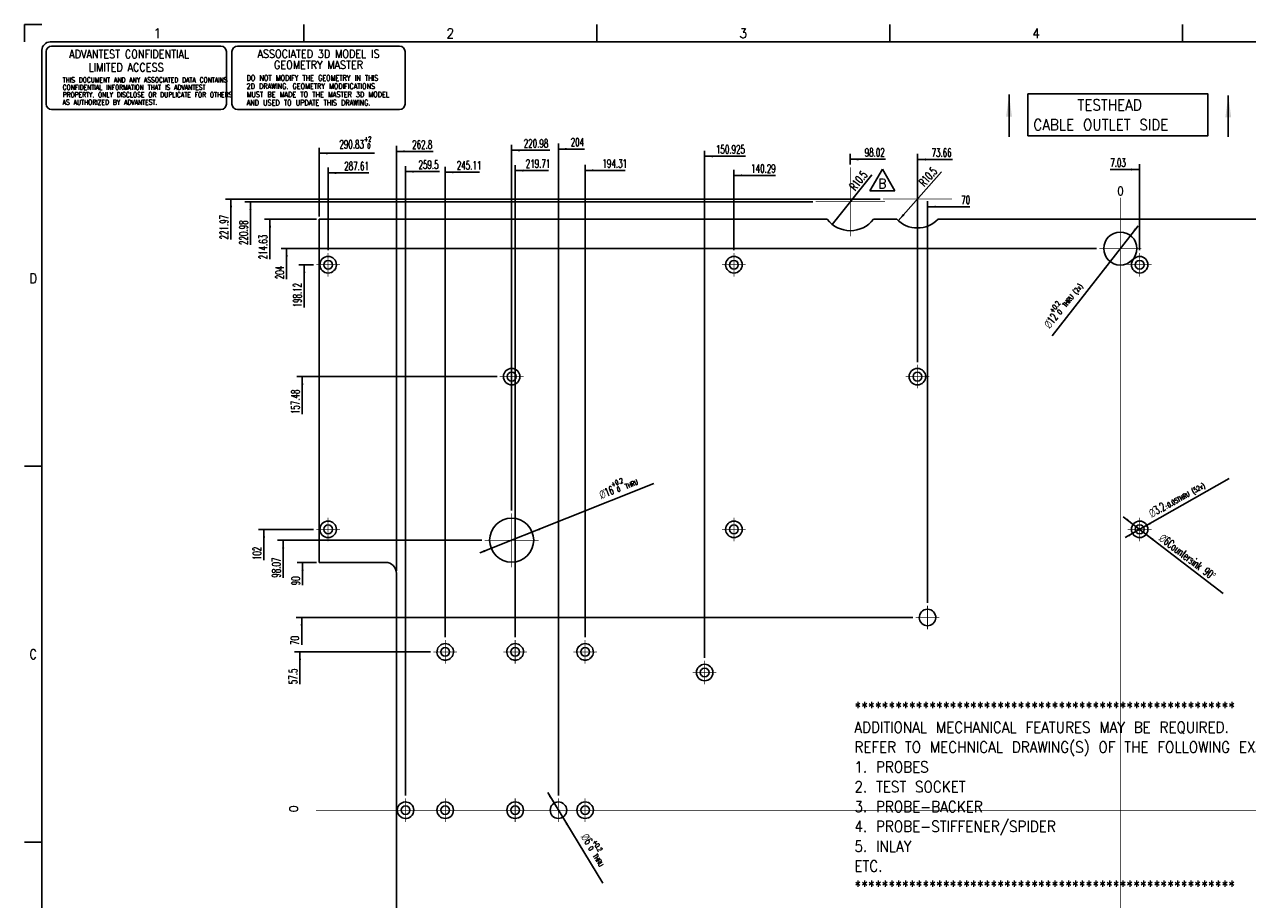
# Model space of a CAD drawing. Header units: inches. Extents: x 0 to 841, y 0 to 594.
# Tile 2 of 4: x 0 to 444, y 276 to 594. Entities that reach past the tile are written whole.
import ezdxf

# ---------------------------------------------------------------- set-up
doc = ezdxf.new("R2010")
doc.units = ezdxf.units.IN
doc.linetypes.add('DOT_CENTER', pattern=[14, 12, -1, 0, -1])
doc.layers.add('1', color=7, linetype='Continuous')
doc.styles.add('CONVERTER_11', font='txt.shx', dxfattribs={"width": 0.9})
doc.styles.add('CONVERTER_12', font='txt.shx', dxfattribs={"width": 0.63})
doc.styles.add('CONVERTER_13', font='txt.shx', dxfattribs={"width": 0.81})
doc.styles.add('CONVERTER_14', font='txt.shx', dxfattribs={"width": 0.72})
doc.styles.add('CONVERTER_17', font='complex.shx', dxfattribs={"width": 0.855})
doc.dimstyles.get("Standard").update_dxf_attribs({"dimtxt": 0.18, "dimasz": 0.18, "dimexe": 0.18, "dimexo": 0.0625, "dimgap": 0.09, "dimtad": 0, "dimtih": 1, "dimtoh": 1, "dimdec": 4, "dimzin": 0, "dimdsep": 46, "dimtxsty": 'Standard', "dimcen": 0.09, "dimadec": 0, "dimazin": 0, "dimtfac": 1, "dimtdec": 4, "dimtofl": 0, "dimtmove": 0, "dimatfit": 3, "dimfxl": 1, "dimtolj": 1, "dimtzin": 0, "dimarcsym": 0})

# ---------------------------------------------------------------- blocks, each defined once
blk = doc.blocks.new('REV_TRIANGLE__1', base_point=(311.48, 536.22))
at = {"layer": '1', "color": 3, "linetype": 'Continuous'}
for p, q in [((311.48, 541.47), (306.93, 533.59)), ((316.03, 533.59), (311.48, 541.47)), ((306.93, 533.59), (316.03, 533.59))]:
    blk.add_line(p, q, dxfattribs=at)
at = {"layer": '1', "color": 3, "insert": (311.48, 536.22), "char_height": 3.5, "attachment_point": 5, "line_spacing_factor": 0.90036, "style": 'CONVERTER_11'}
blk.add_mtext('B', dxfattribs=at)
blk = doc.blocks.new('E8021-96570_pcb__3', base_point=(107.04, 93.97))
at = {"color": 7, "linetype": 'Continuous'}
for p, q in [((107.04, 523.23), (291.49, 523.23)), ((107.04, 398.6), (107.04, 523.23)), ((308.21, 523.23), (316.71, 523.23)), ((331.72, 523.23), (464.03, 523.23)), ((131.07, 398.6), (107.04, 398.6)), ((135.07, 222.6), (135.07, 394.6))]:
    blk.add_line(p, q, dxfattribs=at)
for centre, radius in [((397.87, 512.6), 6), ((110.26, 506.72), 3), ((110.26, 506.72), 1.6), ((257.58, 506.72), 3), ((257.58, 506.72), 1.6), ((404.9, 506.72), 3), ((404.9, 506.72), 1.6), ((176.89, 466.08), 3), ((176.89, 466.08), 1.6), ((324.21, 466.08), 3), ((324.21, 466.08), 1.6), ((110.26, 410.6), 3), ((176.89, 406.67), 8), ((257.58, 410.6), 3), ((404.9, 410.6), 3), ((110.26, 410.6), 1.6), ((257.58, 410.6), 1.6), ((404.9, 410.6), 1.6), ((152.76, 366.1), 1.6), ((178.16, 366.1), 1.6), ((203.56, 366.1), 1.6), ((246.95, 358.6), 3), ((246.95, 358.6), 1.6), ((152.76, 308.6), 3), ((178.16, 308.6), 3), ((193.87, 308.6), 3), ((203.56, 308.6), 3), ((138.37, 308.6), 1.6), ((152.76, 308.6), 1.6), ((178.16, 308.6), 1.6), ((203.56, 308.6), 1.6)]:
    blk.add_circle(centre, radius, dxfattribs=at)
for centre, radius, start, end in [((299.85, 529.58), 10.5, 217.2117, 322.7883), ((324.21, 530.57), 10.5, 224.359, 315.641), ((131.07, 394.6), 4, 0, 90), ((327.87, 378.6), 3, 138.1897, 41.8103), ((327.87, 378.6), 3, 41.8103, 138.1897), ((152.76, 366.1), 3, 284.8351, 255.1649), ((178.16, 366.1), 3, 284.8351, 255.1649), ((203.56, 366.1), 3, 284.8351, 255.1649), ((152.76, 366.1), 3, 255.1649, 284.8351), ((178.16, 366.1), 3, 255.1649, 284.8351), ((203.56, 366.1), 3, 255.1649, 284.8351), ((138.37, 308.6), 3, 49.5839, 310.4161), ((138.37, 308.6), 3, 310.4161, 49.5839)]:
    blk.add_arc(centre, radius, start, end, dxfattribs=at)
at = {"layer": '1', "color": 1, "linetype": 'DOT_CENTER', "const_width": 0.25}
for points in [[(299.85, 542.13), (299.85, 517.03)], [(324.21, 543.12), (324.21, 518.02)], [(312.4, 529.58), (287.3, 529.58)], [(336.76, 530.57), (311.66, 530.57)], [(397.87, 82.51), (397.87, 531.12)], [(397.87, 520.2), (397.87, 505)], [(110.26, 511.02), (110.26, 502.42)], [(257.58, 511.02), (257.58, 502.42)], [(405.47, 512.6), (390.27, 512.6)], [(404.9, 511.02), (404.9, 502.42)], [(114.56, 506.72), (105.96, 506.72)], [(261.88, 506.72), (253.28, 506.72)], [(409.2, 506.72), (400.6, 506.72)], [(176.89, 470.38), (176.89, 461.78)], [(324.21, 470.38), (324.21, 461.78)], [(181.19, 466.08), (172.59, 466.08)], [(328.51, 466.08), (319.91, 466.08)], [(110.26, 414.9), (110.26, 406.3)], [(176.89, 416.47), (176.89, 396.87)], [(257.58, 414.9), (257.58, 406.3)], [(404.9, 414.9), (404.9, 406.3)], [(114.56, 410.6), (105.96, 410.6)], [(261.88, 410.6), (253.28, 410.6)], [(409.2, 410.6), (400.6, 410.6)], [(186.69, 406.67), (167.09, 406.67)], [(327.87, 382.9), (327.87, 374.3)], [(332.17, 378.6), (323.57, 378.6)], [(152.76, 370.4), (152.76, 361.8)], [(178.16, 370.4), (178.16, 361.8)], [(203.56, 370.4), (203.56, 361.8)], [(157.06, 366.1), (148.46, 366.1)], [(182.46, 366.1), (173.86, 366.1)], [(207.86, 366.1), (199.26, 366.1)], [(246.95, 362.9), (246.95, 354.3)], [(251.25, 358.6), (242.65, 358.6)], [(138.37, 312.9), (138.37, 304.3)], [(152.76, 312.9), (152.76, 304.3)], [(178.16, 312.9), (178.16, 304.3)], [(193.87, 312.9), (193.87, 304.3)], [(203.56, 312.9), (203.56, 304.3)], [(105.85, 308.6), (679.16, 308.6)], [(142.67, 308.6), (134.07, 308.6)], [(157.06, 308.6), (148.46, 308.6)], [(182.46, 308.6), (173.86, 308.6)], [(198.17, 308.6), (189.57, 308.6)], [(207.86, 308.6), (199.26, 308.6)]]:
    blk.add_lwpolyline(points, dxfattribs=at)
blk = doc.blocks.new('E8021-96570__4', base_point=(107.04, 93.97))
blk.add_blockref('E8021-96570_pcb__3', (107.04, 93.97))
blk = doc.blocks.new('*D15')
at = {"layer": '1', "color": 3, "linetype": 'Continuous'}
for p, q in [((147.46, 366.1), (98.03, 366.1)), ((100.03, 366.1), (100.03, 354.36))]:
    blk.add_line(p, q, dxfattribs=at)
at = {"layer": '1', "color": 3}
blk.add_solid([(100.42, 363.1), (99.63, 363.1), (100.03, 366.1)], dxfattribs=at)
at = {"layer": '1', "color": 3, "insert": (99.03, 354.36), "char_height": 3, "attachment_point": 7, "rotation": 90, "line_spacing_factor": 0.60024, "style": 'CONVERTER_12'}
blk.add_mtext('57.5', dxfattribs=at)
blk = doc.blocks.new('*D30')
at = {"layer": '1', "color": 3, "linetype": 'Continuous'}
for p, q in [((310.66, 530.57), (72.98, 530.57)), ((74.98, 530.57), (74.98, 515.91))]:
    blk.add_line(p, q, dxfattribs=at)
at = {"layer": '1', "color": 3}
blk.add_solid([(75.37, 527.57), (74.58, 527.57), (74.98, 530.57)], dxfattribs=at)
at = {"layer": '1', "color": 3, "insert": (73.98, 515.91), "char_height": 3, "attachment_point": 7, "rotation": 90, "line_spacing_factor": 0.60024, "style": 'CONVERTER_12'}
blk.add_mtext('221.97', dxfattribs=at)
blk = doc.blocks.new('*D31')
at = {"layer": '1', "color": 3, "linetype": 'Continuous'}
for p, q in [((286.3, 529.58), (80.06, 529.58)), ((82.06, 529.58), (82.06, 513.91))]:
    blk.add_line(p, q, dxfattribs=at)
at = {"layer": '1', "color": 3}
blk.add_solid([(82.46, 526.58), (81.67, 526.58), (82.06, 529.58)], dxfattribs=at)
at = {"layer": '1', "color": 3, "insert": (81.06, 513.91), "char_height": 3, "attachment_point": 7, "rotation": 90, "line_spacing_factor": 0.60024, "style": 'CONVERTER_12'}
blk.add_mtext('220.98', dxfattribs=at)
blk = doc.blocks.new('*D32')
at = {"layer": '1', "color": 3, "linetype": 'Continuous'}
for p, q in [((106.04, 523.23), (87.15, 523.23)), ((89.15, 523.23), (89.15, 508.7))]:
    blk.add_line(p, q, dxfattribs=at)
at = {"layer": '1', "color": 3}
blk.add_solid([(89.55, 520.23), (88.76, 520.23), (89.15, 523.23)], dxfattribs=at)
at = {"layer": '1', "color": 3, "insert": (88.15, 508.7), "char_height": 3, "attachment_point": 7, "rotation": 90, "line_spacing_factor": 0.60024, "style": 'CONVERTER_12'}
blk.add_mtext('214.63', dxfattribs=at)
blk = doc.blocks.new('*D33')
at = {"layer": '1', "color": 3, "linetype": 'Continuous'}
for p, q in [((389.27, 512.6), (93.19, 512.6)), ((95.19, 512.6), (95.19, 501.47))]:
    blk.add_line(p, q, dxfattribs=at)
at = {"layer": '1', "color": 3}
blk.add_solid([(95.59, 509.6), (94.8, 509.6), (95.19, 512.6)], dxfattribs=at)
at = {"layer": '1', "color": 3, "insert": (94.19, 501.47), "char_height": 3, "attachment_point": 7, "rotation": 90, "line_spacing_factor": 0.60024, "style": 'CONVERTER_12'}
blk.add_mtext('204', dxfattribs=at)
blk = doc.blocks.new('*D34')
at = {"layer": '1', "color": 3, "linetype": 'Continuous'}
for p, q in [((104.96, 506.72), (99.58, 506.72)), ((101.58, 506.72), (101.58, 491.22))]:
    blk.add_line(p, q, dxfattribs=at)
at = {"layer": '1', "color": 3}
blk.add_solid([(101.98, 503.72), (101.19, 503.72), (101.58, 506.72)], dxfattribs=at)
at = {"layer": '1', "color": 3, "insert": (100.58, 491.22), "char_height": 3, "attachment_point": 7, "rotation": 90, "line_spacing_factor": 0.60024, "style": 'CONVERTER_12'}
blk.add_mtext('198.12', dxfattribs=at)
blk = doc.blocks.new('*D35')
at = {"layer": '1', "color": 3, "linetype": 'Continuous'}
for p, q in [((171.59, 466.08), (98.88, 466.08)), ((100.88, 466.08), (100.88, 452.47))]:
    blk.add_line(p, q, dxfattribs=at)
at = {"layer": '1', "color": 3}
blk.add_solid([(101.27, 463.08), (100.48, 463.08), (100.88, 466.08)], dxfattribs=at)
at = {"layer": '1', "color": 3, "insert": (99.88, 452.47), "char_height": 3, "attachment_point": 7, "rotation": 90, "line_spacing_factor": 0.60024, "style": 'CONVERTER_12'}
blk.add_mtext('157.48', dxfattribs=at)
blk = doc.blocks.new('*D36')
at = {"layer": '1', "color": 3, "linetype": 'Continuous'}
for p, q in [((104.96, 410.6), (84.94, 410.6)), ((86.94, 410.6), (86.94, 399.45))]:
    blk.add_line(p, q, dxfattribs=at)
at = {"layer": '1', "color": 3}
blk.add_solid([(87.34, 407.6), (86.55, 407.6), (86.94, 410.6)], dxfattribs=at)
at = {"layer": '1', "color": 3, "insert": (85.94, 399.45), "char_height": 3, "attachment_point": 7, "rotation": 90, "line_spacing_factor": 0.60024, "style": 'CONVERTER_12'}
blk.add_mtext('102', dxfattribs=at)
blk = doc.blocks.new('*D37')
at = {"layer": '1', "color": 3, "linetype": 'Continuous'}
for p, q in [((166.09, 406.67), (91.93, 406.67)), ((93.93, 406.67), (93.93, 393.05))]:
    blk.add_line(p, q, dxfattribs=at)
at = {"layer": '1', "color": 3}
blk.add_solid([(94.33, 403.67), (93.54, 403.67), (93.93, 406.67)], dxfattribs=at)
at = {"layer": '1', "color": 3, "insert": (92.93, 393.05), "char_height": 3, "attachment_point": 7, "rotation": 90, "line_spacing_factor": 0.60024, "style": 'CONVERTER_12'}
blk.add_mtext('98.07', dxfattribs=at)
blk = doc.blocks.new('*D38')
at = {"layer": '1', "color": 3, "linetype": 'Continuous'}
for p, q in [((322.57, 378.6), (98.66, 378.6)), ((100.66, 378.6), (100.66, 368.62))]:
    blk.add_line(p, q, dxfattribs=at)
at = {"layer": '1', "color": 3}
blk.add_solid([(101.06, 375.6), (100.27, 375.6), (100.66, 378.6)], dxfattribs=at)
at = {"layer": '1', "color": 3, "insert": (99.66, 368.62), "char_height": 3, "attachment_point": 7, "rotation": 90, "line_spacing_factor": 0.60024, "style": 'CONVERTER_12'}
blk.add_mtext('70', dxfattribs=at)
blk = doc.blocks.new('*D39')
at = {"layer": '1', "color": 3, "linetype": 'Continuous'}
for p, q in [((106.04, 398.6), (98.96, 398.6)), ((100.96, 398.6), (100.96, 390.29))]:
    blk.add_line(p, q, dxfattribs=at)
at = {"layer": '1', "color": 3}
blk.add_solid([(101.36, 395.6), (100.57, 395.6), (100.96, 398.6)], dxfattribs=at)
at = {"layer": '1', "color": 3, "insert": (99.96, 390.29), "char_height": 3, "attachment_point": 7, "rotation": 90, "line_spacing_factor": 0.60024, "style": 'CONVERTER_12'}
blk.add_mtext('90', dxfattribs=at)
blk = doc.blocks.new('*D41')
at = {"layer": '1', "color": 3, "linetype": 'Continuous'}
for p, q in [((404.9, 512.02), (404.9, 543.31)), ((404.9, 541.31), (394.22, 541.31))]:
    blk.add_line(p, q, dxfattribs=at)
at = {"layer": '1', "color": 3}
blk.add_solid([(401.9, 540.92), (401.9, 541.71), (404.9, 541.31)], dxfattribs=at)
at = {"layer": '1', "color": 3, "insert": (394.22, 542.31), "char_height": 3, "attachment_point": 7, "rotation": 0.0001, "line_spacing_factor": 0.60024, "style": 'CONVERTER_12'}
blk.add_mtext('7.03', dxfattribs=at)
blk = doc.blocks.new('*D55')
at = {"layer": '1', "color": 3, "linetype": 'Continuous'}
for p, q in [((107.04, 524.23), (107.04, 549.21)), ((107.04, 547.21), (127.11, 547.21))]:
    blk.add_line(p, q, dxfattribs=at)
at = {"layer": '1', "color": 3}
blk.add_solid([(110.04, 547.6), (110.04, 546.81), (107.04, 547.21)], dxfattribs=at)
at = {"layer": '1', "color": 3, "insert": (114.35, 548.96), "char_height": 3, "attachment_point": 7, "rotation": 0.0001, "line_spacing_factor": 0.60024, "style": 'CONVERTER_12'}
blk.add_mtext('\\C3;290.83\\C3;\\H1.8;\\S+2^  0;', dxfattribs=at)
blk = doc.blocks.new('*D56')
at = {"layer": '1', "color": 3, "linetype": 'Continuous'}
for p, q in [((110.26, 512.02), (110.26, 542.06)), ((110.26, 540.06), (124.99, 540.06))]:
    blk.add_line(p, q, dxfattribs=at)
at = {"layer": '1', "color": 3}
blk.add_solid([(113.26, 540.45), (113.26, 539.66), (110.26, 540.06)], dxfattribs=at)
at = {"layer": '1', "color": 3, "insert": (116.12, 541.06), "char_height": 3, "attachment_point": 7, "rotation": 0.0001, "line_spacing_factor": 0.60024, "style": 'CONVERTER_12'}
blk.add_mtext('287.61', dxfattribs=at)
blk = doc.blocks.new('*D57')
at = {"layer": '1', "color": 3, "linetype": 'Continuous'}
for p, q in [((135.07, 395.6), (135.07, 549.88)), ((135.07, 547.88), (148.38, 547.88))]:
    blk.add_line(p, q, dxfattribs=at)
at = {"layer": '1', "color": 3}
blk.add_solid([(138.07, 548.28), (138.07, 547.49), (135.07, 547.88)], dxfattribs=at)
at = {"layer": '1', "color": 3, "insert": (140.77, 548.88), "char_height": 3, "attachment_point": 7, "rotation": 0.0001, "line_spacing_factor": 0.60024, "style": 'CONVERTER_12'}
blk.add_mtext('262.8', dxfattribs=at)
blk = doc.blocks.new('*D58')
at = {"layer": '1', "color": 3, "linetype": 'Continuous'}
for p, q in [((138.37, 313.9), (138.37, 542.56)), ((138.37, 540.56), (150.68, 540.56))]:
    blk.add_line(p, q, dxfattribs=at)
at = {"layer": '1', "color": 3}
blk.add_solid([(141.37, 540.95), (141.37, 540.16), (138.37, 540.56)], dxfattribs=at)
at = {"layer": '1', "color": 3, "insert": (143.07, 541.56), "char_height": 3, "attachment_point": 7, "rotation": 0.0001, "line_spacing_factor": 0.60024, "style": 'CONVERTER_12'}
blk.add_mtext('259.5', dxfattribs=at)
blk = doc.blocks.new('*D59')
at = {"layer": '1', "color": 3, "linetype": 'Continuous'}
for p, q in [((152.76, 371.4), (152.76, 542.33)), ((152.76, 540.33), (165.22, 540.33))]:
    blk.add_line(p, q, dxfattribs=at)
at = {"layer": '1', "color": 3}
blk.add_solid([(155.76, 540.72), (155.76, 539.93), (152.76, 540.33)], dxfattribs=at)
at = {"layer": '1', "color": 3, "insert": (156.98, 541.33), "char_height": 3, "attachment_point": 7, "rotation": 0.0001, "line_spacing_factor": 0.60024, "style": 'CONVERTER_12'}
blk.add_mtext('245.11', dxfattribs=at)
blk = doc.blocks.new('*D60')
at = {"layer": '1', "color": 3, "linetype": 'Continuous'}
for p, q in [((178.16, 371.4), (178.16, 542.94)), ((178.16, 540.94), (190.26, 540.94))]:
    blk.add_line(p, q, dxfattribs=at)
at = {"layer": '1', "color": 3}
blk.add_solid([(181.16, 541.33), (181.16, 540.54), (178.16, 540.94)], dxfattribs=at)
at = {"layer": '1', "color": 3, "insert": (182.01, 541.94), "char_height": 3, "attachment_point": 7, "rotation": 0.0001, "line_spacing_factor": 0.60024, "style": 'CONVERTER_12'}
blk.add_mtext('219.71', dxfattribs=at)
blk = doc.blocks.new('*D61')
at = {"layer": '1', "color": 3, "linetype": 'Continuous'}
for p, q in [((176.89, 417.47), (176.89, 550.28)), ((176.89, 548.28), (190.78, 548.28))]:
    blk.add_line(p, q, dxfattribs=at)
at = {"layer": '1', "color": 3}
blk.add_solid([(179.89, 548.68), (179.89, 547.89), (176.89, 548.28)], dxfattribs=at)
at = {"layer": '1', "color": 3, "insert": (181.28, 549.28), "char_height": 3, "attachment_point": 7, "rotation": 0.0001, "line_spacing_factor": 0.60024, "style": 'CONVERTER_12'}
blk.add_mtext('220.98', dxfattribs=at)
blk = doc.blocks.new('*D62')
at = {"layer": '1', "color": 3, "linetype": 'Continuous'}
for p, q in [((193.87, 313.9), (193.87, 550.75)), ((193.87, 548.75), (203.36, 548.75))]:
    blk.add_line(p, q, dxfattribs=at)
at = {"layer": '1', "color": 3}
blk.add_solid([(196.87, 549.14), (196.87, 548.35), (193.87, 548.75)], dxfattribs=at)
at = {"layer": '1', "color": 3, "insert": (198.32, 549.75), "char_height": 3, "attachment_point": 7, "rotation": 0.0001, "line_spacing_factor": 0.60024, "style": 'CONVERTER_12'}
blk.add_mtext('204', dxfattribs=at)
blk = doc.blocks.new('*D63')
at = {"layer": '1', "color": 3, "linetype": 'Continuous'}
for p, q in [((203.56, 371.4), (203.56, 542.98)), ((203.56, 540.98), (218.12, 540.98))]:
    blk.add_line(p, q, dxfattribs=at)
at = {"layer": '1', "color": 3}
blk.add_solid([(206.56, 541.38), (206.56, 540.59), (203.56, 540.98)], dxfattribs=at)
at = {"layer": '1', "color": 3, "insert": (209.88, 541.98), "char_height": 3, "attachment_point": 7, "rotation": 0.0001, "line_spacing_factor": 0.60024, "style": 'CONVERTER_12'}
blk.add_mtext('194.31', dxfattribs=at)
blk = doc.blocks.new('*D64')
at = {"layer": '1', "color": 3, "linetype": 'Continuous'}
for p, q in [((246.95, 363.9), (246.95, 548.12)), ((246.95, 546.12), (261.83, 546.12))]:
    blk.add_line(p, q, dxfattribs=at)
at = {"layer": '1', "color": 3}
blk.add_solid([(249.95, 546.52), (249.95, 545.73), (246.95, 546.12)], dxfattribs=at)
at = {"layer": '1', "color": 3, "insert": (251.07, 547.12), "char_height": 3, "attachment_point": 7, "rotation": 0.0001, "line_spacing_factor": 0.60024, "style": 'CONVERTER_12'}
blk.add_mtext('150.925', dxfattribs=at)
blk = doc.blocks.new('*D65')
at = {"layer": '1', "color": 3, "linetype": 'Continuous'}
for p, q in [((257.58, 512.02), (257.58, 541.16)), ((257.58, 539.16), (272.73, 539.16))]:
    blk.add_line(p, q, dxfattribs=at)
at = {"layer": '1', "color": 3}
blk.add_solid([(260.58, 539.55), (260.58, 538.76), (257.58, 539.16)], dxfattribs=at)
at = {"layer": '1', "color": 3, "insert": (263.86, 540.16), "char_height": 3, "attachment_point": 7, "rotation": 0.0001, "line_spacing_factor": 0.60024, "style": 'CONVERTER_12'}
blk.add_mtext('140.29', dxfattribs=at)
blk = doc.blocks.new('*D66')
at = {"layer": '1', "color": 3, "linetype": 'Continuous'}
for p, q in [((299.85, 543.13), (299.85, 547.01)), ((299.85, 545.01), (312.68, 545.01))]:
    blk.add_line(p, q, dxfattribs=at)
at = {"layer": '1', "color": 3}
blk.add_solid([(302.85, 545.41), (302.85, 544.62), (299.85, 545.01)], dxfattribs=at)
at = {"layer": '1', "color": 3, "insert": (305.07, 546.01), "char_height": 3, "attachment_point": 7, "rotation": 0.0001, "line_spacing_factor": 0.60024, "style": 'CONVERTER_12'}
blk.add_mtext('98.02', dxfattribs=at)
blk = doc.blocks.new('*D67')
at = {"layer": '1', "color": 3, "linetype": 'Continuous'}
for p, q in [((327.87, 383.9), (327.87, 529.78)), ((327.87, 527.78), (343.26, 527.78))]:
    blk.add_line(p, q, dxfattribs=at)
at = {"layer": '1', "color": 3}
blk.add_solid([(330.87, 528.17), (330.87, 527.38), (327.87, 527.78)], dxfattribs=at)
at = {"layer": '1', "color": 3, "insert": (340.11, 528.78), "char_height": 3, "attachment_point": 7, "rotation": 0.0001, "line_spacing_factor": 0.60024, "style": 'CONVERTER_12'}
blk.add_mtext('70', dxfattribs=at)
blk = doc.blocks.new('*D68')
at = {"layer": '1', "color": 3, "linetype": 'Continuous'}
for p, q in [((324.21, 471.38), (324.21, 546.95)), ((324.21, 544.95), (336.96, 544.95))]:
    blk.add_line(p, q, dxfattribs=at)
at = {"layer": '1', "color": 3}
blk.add_solid([(327.21, 545.34), (327.21, 544.55), (324.21, 544.95)], dxfattribs=at)
at = {"layer": '1', "color": 3, "insert": (329.34, 545.95), "char_height": 3, "attachment_point": 7, "rotation": 0.0001, "line_spacing_factor": 0.60024, "style": 'CONVERTER_12'}
blk.add_mtext('73.66', dxfattribs=at)
blk = doc.blocks.new('*D74')
at = {"layer": '1', "color": 3, "linetype": 'Continuous'}
blk.add_line((307.62, 539.37), (293.32, 521.36), dxfattribs=at)
at = {"layer": '1', "color": 3}
blk.add_solid([(294.88, 523.95), (295.49, 523.46), (293.32, 521.36)], dxfattribs=at)
at = {"layer": '1', "color": 3, "insert": (300.61, 532.15), "char_height": 3, "attachment_point": 7, "rotation": 51.5401, "line_spacing_factor": 0.60024, "style": 'CONVERTER_12'}
blk.add_mtext('\\C3; R\\C3;10.5', dxfattribs=at)
blk = doc.blocks.new('*D75')
at = {"layer": '1', "color": 3, "linetype": 'Continuous'}
blk.add_line((333, 540.49), (317.26, 522.71), dxfattribs=at)
at = {"layer": '1', "color": 3}
blk.add_solid([(318.95, 525.22), (319.54, 524.69), (317.26, 522.71)], dxfattribs=at)
at = {"layer": '1', "color": 3, "insert": (325.61, 533.66), "char_height": 3, "attachment_point": 7, "rotation": 48.4843, "line_spacing_factor": 0.60024, "style": 'CONVERTER_12'}
blk.add_mtext('\\C3; R\\C3;10.5', dxfattribs=at)
blk = doc.blocks.new('*D82')
at = {"layer": '1', "color": 3, "linetype": 'Continuous'}
blk.add_line((189.97, 315), (210.05, 282.08), dxfattribs=at)
at = {"layer": '1', "color": 3}
for points in [[(190.41, 313.52), (191.09, 313.93), (192.31, 311.16)], [(197.34, 303.68), (196.66, 303.27), (195.44, 306.04)]]:
    blk.add_solid(points, dxfattribs=at)
at = {"layer": '1', "color": 3, "insert": (200.99, 300.29), "char_height": 3, "attachment_point": 7, "rotation": 301.3841, "line_spacing_factor": 0.60024, "style": 'CONVERTER_12'}
blk.add_mtext('\\C3; {\\Fgdt;n}\\C3;\\C3;6\\C3;\\H1.8;\\S+0.2^  0;\\C3;THRU', dxfattribs=at)
blk = doc.blocks.new('*D83')
at = {"layer": '1', "color": 3, "linetype": 'Continuous'}
blk.add_line((165.28, 402.05), (228.57, 427.21), dxfattribs=at)
at = {"layer": '1', "color": 3}
for points in [[(186.97, 411.1), (187.26, 410.37), (184.33, 409.63)], [(166.82, 402.24), (166.53, 402.97), (169.46, 403.71)]]:
    blk.add_solid(points, dxfattribs=at)
at = {"layer": '1', "color": 3, "insert": (207.93, 420.89), "char_height": 3, "attachment_point": 7, "rotation": 21.6778, "line_spacing_factor": 0.60024, "style": 'CONVERTER_12'}
blk.add_mtext('\\C3; {\\Fgdt;n}\\C3;\\C3;16\\C3;\\H1.8;\\S+0.2^  0;\\C3;THRU', dxfattribs=at)
blk = doc.blocks.new('*D85')
at = {"layer": '1', "color": 3, "linetype": 'Continuous'}
blk.add_line((404.32, 520.89), (373.19, 480.84), dxfattribs=at)
at = {"layer": '1', "color": 3}
for points in [[(403.09, 519.95), (403.71, 519.46), (401.56, 517.34)], [(392.66, 505.25), (392.04, 505.74), (394.19, 507.86)]]:
    blk.add_solid(points, dxfattribs=at)
at = {"layer": '1', "color": 3, "insert": (371.64, 481.7), "char_height": 3, "attachment_point": 7, "rotation": 52.1443, "line_spacing_factor": 0.60024, "style": 'CONVERTER_12'}
blk.add_mtext('\\C3; {\\Fgdt;n}\\C3;\\C3;12\\C3;\\H1.8;\\S+0.2^  0;\\C3;THRU (2x)', dxfattribs=at)
blk = doc.blocks.new('*D86')
at = {"layer": '1', "color": 3, "linetype": 'Continuous'}
blk.add_line((399.6, 407.59), (437.39, 429.03), dxfattribs=at)
at = {"layer": '1', "color": 3}
for points in [[(408.71, 413.21), (409.1, 412.53), (406.3, 411.39)], [(401.1, 407.99), (400.71, 408.67), (403.51, 409.81)]]:
    blk.add_solid(points, dxfattribs=at)
at = {"layer": '1', "color": 3, "insert": (408.13, 413.58), "char_height": 3, "attachment_point": 7, "rotation": 29.5737, "line_spacing_factor": 0.60024, "style": 'CONVERTER_12'}
blk.add_mtext('\\C3; {\\Fgdt;n}\\C3;\\C3;3.2\\C3;\\H1.8;{\\Fgdt;`}0.05\\C3;THRU (52x)', dxfattribs=at)
blk = doc.blocks.new('*D87')
at = {"layer": '1', "color": 3, "linetype": 'Continuous'}
blk.add_line((398.96, 415.17), (435.16, 387.32), dxfattribs=at)
at = {"layer": '1', "color": 3}
for points in [[(399.91, 413.95), (400.39, 414.57), (402.53, 412.43)], [(409.9, 407.25), (409.42, 406.63), (407.28, 408.77)]]:
    blk.add_solid(points, dxfattribs=at)
at = {"layer": '1', "color": 3, "insert": (410.25, 407.75), "char_height": 3, "attachment_point": 7, "rotation": 322.4236, "line_spacing_factor": 0.60024, "style": 'CONVERTER_12'}
blk.add_mtext('\\C3; {\\Fgdt;n}\\C3;6\\C3;Countersink 90{\\Fgdt;~}', dxfattribs=at)
blk = doc.blocks.new('Security_Stamp__7', base_point=(7.85, 586.15))
at = {"layer": '1', "color": 7, "linetype": 'Continuous'}
for p, q in [((7.85, 584.15), (7.85, 565.08)), ((9.85, 586.15), (71.32, 586.15)), ((73.32, 584.15), (73.32, 565.08)), ((71.32, 563.08), (9.85, 563.08))]:
    blk.add_line(p, q, dxfattribs=at)
for centre, start, end in [((9.85, 584.15), 90, 180), ((71.32, 584.15), 0, 90), ((9.85, 565.08), 180, 270), ((71.32, 565.08), 270, 0)]:
    blk.add_arc(centre, 2, start, end, dxfattribs=at)
at = {"color": 4}
for s, insert, char_height, attachment_point, line_spacing_factor, style in [('ADVANTEST CONFIDENTIAL \\P    LIMITED ACCESS', (16.22, 580.84), 3, 4, 0.960384, 'CONVERTER_17'), ('THIS DOCUMENT AND ANY ASSOCIATED DATA CONTAINS \\PCONFIDENTIAL INFORMATION THAT IS ADVANTEST \\PPROPERTY. ONLY DISCLOSE OR DUPLICATE FOR OTHERS \\PAS AUTHORIZED BY ADVANTEST.', (13.85, 574.76), 1.8, 1, 0.90036, 'CONVERTER_14')]:
    blk.add_mtext(s, dxfattribs=dict(at, insert=insert, char_height=char_height, attachment_point=attachment_point, line_spacing_factor=line_spacing_factor, style=style))
blk = doc.blocks.new('3D_Stamp__8', base_point=(75.35, 586.15))
at = {"layer": '1', "color": 7, "linetype": 'Continuous'}
for p, q in [((75.35, 565.08), (75.35, 584.15)), ((77.35, 586.15), (136.18, 586.15)), ((138.18, 584.15), (138.18, 565.08)), ((136.18, 563.08), (77.35, 563.08))]:
    blk.add_line(p, q, dxfattribs=at)
for centre, start, end in [((77.35, 584.15), 90, 180), ((136.18, 584.15), 0, 90), ((77.35, 565.08), 180, 270), ((136.18, 565.08), 270, 0)]:
    blk.add_arc(centre, 2, start, end, dxfattribs=at)
at = {"color": 4}
for s, insert, char_height, attachment_point, line_spacing_factor, style in [('ASSOCIATED 3D MODEL IS', (106.77, 583.33), 3, 5, 0.780312, 'CONVERTER_17'), ('DO NOT MODIFY THE GEOMETRY IN THIS \\P2D DRAWING. GEOMETRY MODIFICATIONS\\PMUST BE MADE TO THE MASTER 3D MODEL \\PAND USED TO UPDATE THIS DRAWING.', (80.65, 575.57), 2, 1, 0.90036, 'CONVERTER_13')]:
    blk.add_mtext(s, dxfattribs=dict(at, insert=insert, char_height=char_height, attachment_point=attachment_point, line_spacing_factor=line_spacing_factor, style=style))
at = {"layer": '1', "color": 4, "insert": (106.77, 579.32), "char_height": 3, "attachment_point": 5, "line_spacing_factor": 0.780312, "style": 'CONVERTER_17'}
blk.add_mtext('GEOMETRY MASTER', dxfattribs=at)
blk = doc.blocks.new('Drawing_Grid_Zones__9', base_point=(6.35, 6.35))
at = {"layer": '1', "color": 4, "linetype": 'Continuous'}
for p, q in [((0, 594), (0, 587.65)), ((6.35, 594), (0, 594)), ((101.4125, 594), (101.4125, 587.65)), ((207.775, 594), (207.775, 587.65)), ((314.1375, 594), (314.1375, 587.65)), ((420.5, 594), (420.5, 587.65)), ((6.35, 433.525), (0, 433.525)), ((6.35, 297), (0, 297))]:
    blk.add_line(p, q, dxfattribs=at)
at = {"layer": '1', "color": 4, "char_height": 3.5, "attachment_point": 5, "line_spacing_factor": 1.080432, "style": 'CONVERTER_11'}
for s, insert in [('1', (48.23125, 590.825)), ('2', (154.59375, 590.825)), ('3', (260.95625, 590.825)), ('4', (367.31875, 590.825)), ('D', (3.175, 501.7875)), ('C', (3.175, 365.2625))]:
    blk.add_mtext(s, dxfattribs=dict(at, insert=insert))
blk = doc.blocks.new('A1_Size_Verigy_Frame__10', base_point=(6.35, 6.35))
at = {"layer": '1', "color": 7, "linetype": 'Continuous'}
for p, q in [((831.65, 587.65), (9.35, 587.65)), ((6.35, 584.65), (6.35, 9.35))]:
    blk.add_line(p, q, dxfattribs=at)
blk.add_arc((9.35, 584.65), 3, 90, 180, dxfattribs=at)
for name, p in [('Security_Stamp__7', (7.85, 586.15)), ('3D_Stamp__8', (75.35, 586.15))]:
    blk.add_blockref(name, p)
at = {"layer": '1'}
blk.add_blockref('Drawing_Grid_Zones__9', (6.35, 6.35), dxfattribs=at)
blk = doc.blocks.new('Front1', base_point=(397.875, 308.6))
at = {"layer": '1', "color": 7, "linetype": 'Continuous', "const_width": 0.5}
for points in [[(357.476, 553.134), (357.476, 568.534)], [(437.076, 553.134), (437.076, 568.234)]]:
    blk.add_lwpolyline(points, dxfattribs=at)
at = {"layer": '1', "color": 3}
blk.add_lwpolyline([(364.304, 568.785), (364.304, 553.585), (429.704, 553.585), (429.704, 568.785)], close=True, dxfattribs=at)
at = {"layer": '1', "color": 7}
for points in [[(358.529, 560.534), (356.423, 560.534), (357.476, 568.534)], [(438.129, 560.234), (436.023, 560.234), (437.076, 568.234)]]:
    blk.add_solid(points, dxfattribs=at)
blk.add_blockref('E8021-96570__4', (107.045, 93.97))
at = {"layer": '1'}
for name, p in [('*D55', (0, 0)), ('*D57', (0, 0)), ('*D61', (0, 0)), ('*D62', (0, 0)), ('*D64', (0, 0)), ('*D66', (0, 0)), ('*D68', (0, 0)), ('*D41', (0, 0)), ('*D56', (0, 0)), ('*D58', (0, 0)), ('*D59', (0, 0)), ('*D60', (0, 0)), ('*D63', (0, 0)), ('*D65', (0, 0)), ('*D74', (0, 0)), ('*D75', (0, 0)), ('REV_TRIANGLE__1', (311.476, 536.219)), ('*D30', (0, 0)), ('*D31', (0, 0)), ('*D67', (0, 0)), ('*D32', (0, 0)), ('*D85', (0, 0)), ('*D33', (0, 0)), ('*D34', (0, 0)), ('*D35', (0, 0)), ('*D83', (0, 0)), ('*D86', (0, 0)), ('*D87', (0, 0)), ('*D36', (0, 0)), ('*D37', (0, 0)), ('*D39', (0, 0)), ('*D38', (0, 0)), ('*D15', (0, 0)), ('*D82', (0, 0))]:
    blk.add_blockref(name, p, dxfattribs=at)
at = {"layer": '1', "color": 3, "style": 'CONVERTER_11', "width": 0.9}
blk.add_text('0', height=3, dxfattribs=at).set_placement((396.798, 532.019))
at = {"layer": '1', "color": 3, "char_height": 4, "attachment_point": 7, "line_spacing_factor": 1.080432, "style": 'CONVERTER_11'}
for s, insert in [('     TESTHEAD\\PCABLE OUTLET SIDE', (366.304, 555.585)), ('********************************************************\\PADDITIONAL MECHANICAL FEATURES MAY BE REQUIRED.\\PREFER TO MECHNICAL DRAWING(S) OF THE FOLLOWING EXAMPLES:\\P1. PROBES\\P2. TEST SOCKET\\P3. PROBE-BACKER\\P4. PROBE-STIFFENER/SPIDER\\P5. INLAY\\PETC.\\P********************************************************', (301.341, 279.086))]:
    blk.add_mtext(s, dxfattribs=dict(at, insert=insert))
at = {"layer": '1', "color": 3, "insert": (99.259, 307.916), "char_height": 3, "attachment_point": 7, "rotation": 90, "line_spacing_factor": 1.080432, "style": 'CONVERTER_11'}
blk.add_mtext('0', dxfattribs=at)
at = {"layer": '1', "color": 7, "linetype": 'Continuous', "has_arrowhead": 0}
for points in [[(357.476, 568.534), (357.476, 553.134)], [(437.076, 568.234), (437.076, 553.134)]]:
    blk.add_leader(points, dimstyle='Standard', dxfattribs=at)

msp = doc.modelspace()

# ---------------------------------------------------------------- block references
for name, p in [('A1_Size_Verigy_Frame__10', (6.35, 6.35)), ('Front1', (397.87, 308.6))]:
    msp.add_blockref(name, p)

doc.saveas('drawing.dxf')
